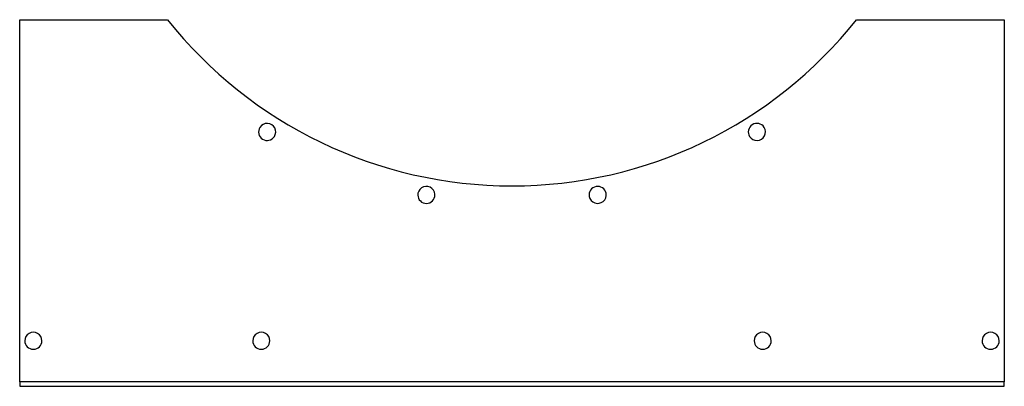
# Model space of a CAD drawing. Header units: millimetres. Extents: x -432 to 432, y -161 to 161.
import ezdxf

# ---------------------------------------------------------------- set-up
doc = ezdxf.new("R2010")
doc.units = ezdxf.units.MM
doc.layers.add('HIDDEN', color=7, linetype='Continuous')
doc.layers.add('THICK', color=7, linetype='Continuous')

msp = doc.modelspace()

# ---------------------------------------------------------------- linework, layer by layer
at = {"layer": 'HIDDEN'}
for p, q in [((-432, 161), (-432, 161)), ((-302.32, 161), (-302.32, 161)), ((302.32, 161), (302.32, 161)), ((432, 161), (432, 161)), ((-432, -157), (-432, -157)), ((-432, -161), (-432, -161)), ((432, -157), (432, -157)), ((432, -161), (432, -161))]:
    msp.add_line(p, q, dxfattribs=at)
at = {"layer": 'THICK'}
for p, q in [((-432, -157), (-432, 161)), ((-432, 161), (-302.32, 161)), ((302.32, 161), (432, 161)), ((432, 161), (432, -157)), ((-432, -157), (-432, -161)), ((432, -157), (-432, -157)), ((-432, -161), (432, -161)), ((432, -161), (432, -157))]:
    msp.add_line(p, q, dxfattribs=at)
for centre, radius, start, end in [((0, 401), 386, 218.44488, 321.5551), ((-214.87, 62.42), 7.5, 327.59998, 147.6), ((214.87, 62.42), 7.5, 32.40002, 212.4), ((-214.87, 62.42), 7.5, 147.6, 327.59998), ((214.87, 62.42), 7.5, 212.4, 32.40002), ((-75.14, 7.1), 7.5, 349.19997, 169.19999), ((75.14, 7.1), 7.5, 10.80003, 190.80001), ((-75.14, 7.1), 7.5, 169.19999, 349.19997), ((75.14, 7.1), 7.5, 190.80001, 10.80003), ((-420, -121), 7.5, 0, 180.00002), ((-220, -121), 7.5, 0, 180.00002), ((220, -121), 7.5, 0, 180.00002), ((420, -121), 7.5, 0, 180.00002), ((-420, -121), 7.5, 180.00002, 0), ((-220, -121), 7.5, 180.00002, 0), ((220, -121), 7.5, 180.00002, 0), ((420, -121), 7.5, 180.00002, 0)]:
    msp.add_arc(centre, radius, start, end, dxfattribs=at)

doc.saveas('drawing.dxf')
